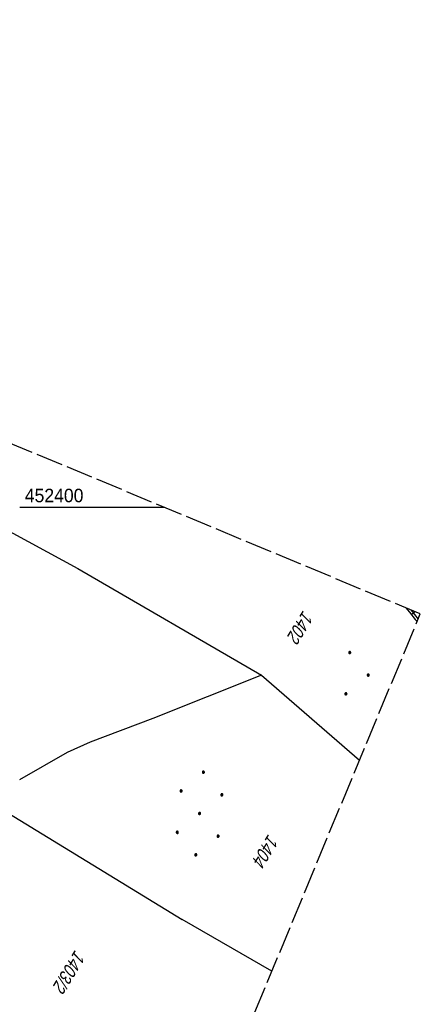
# Model space of a CAD drawing. Extents: x 508338 to 508887, y 451697 to 452490.
# Tile 37 of 37: x 508813 to 508887, y 452308 to 452490. Entities that reach past the tile are written whole.
import ezdxf

# ---------------------------------------------------------------- set-up
doc = ezdxf.new("R2010")
doc.units = 0
doc.header["$LTSCALE"] = 10
doc.header["$MEASUREMENT"] = 0
doc.linetypes.add('LT00', pattern=[0])
doc.linetypes.add('LT14', pattern=[0.6, 0.5, -0.1])
doc.layers.add('-BLATT_120-RAND', color=7, linetype='LT14', plot=False)
for name, color, linetype in [('DFK_FLUR_NR', 250, 'LT00'), ('DFK_KATASTER', 250, 'LT00'), ('DFK_NUTZUNG', 250, 'LT00'), ('V119_BOESCH', 250, 'LT00'), ('V119_BOSCHUNG', 250, 'LT00'), ('V120_BOESCH', 250, 'LT00'), ('V120_BOSCHUNG', 250, 'LT00'), ('V120_RASTER', 250, 'LT00')]:
    doc.layers.add(name, color=color, linetype=linetype)
doc.styles.get("Standard").update_dxf_attribs({"font": 'ARIAL.TTF'})

# ---------------------------------------------------------------- blocks, each defined once
blk = doc.blocks.new('Ackerland7')
at = {"layer": 'DFK_NUTZUNG', "color": 0, "linetype": 'ByBlock'}
for p, q in [((-4, 3.93), (-4, 3.67)), ((-3.95, 3.63), (-3.95, 3.97)), ((-3.9, 3.99), (-3.9, 3.61)), ((-3.85, 3.6), (-3.85, 4)), ((-3.8, 3.99), (-3.8, 3.61)), ((-3.75, 3.63), (-3.75, 3.97)), ((-3.7, 3.93), (-3.7, 3.67)), ((-3.65, 3.8), (-3.65, 3.8)), ((3.7, 3.93), (3.7, 3.67)), ((3.75, 3.63), (3.75, 3.97)), ((3.8, 3.99), (3.8, 3.61)), ((3.85, 3.6), (3.85, 4)), ((3.9, 3.99), (3.9, 3.61)), ((3.95, 3.63), (3.95, 3.97)), ((4, 3.93), (4, 3.67)), ((4.05, 3.8), (4.05, 3.8)), ((-7.85, 0.13), (-7.85, -0.13)), ((-7.8, -0.17), (-7.8, 0.17)), ((-7.75, 0.19), (-7.75, -0.19)), ((-7.7, -0.2), (-7.7, 0.2)), ((-7.65, 0.19), (-7.65, -0.19)), ((-7.6, -0.17), (-7.6, 0.17)), ((-7.55, 0.13), (-7.55, -0.13)), ((-7.5, 0), (-7.5, 0)), ((-0.15, 0.13), (-0.15, -0.13)), ((-0.1, -0.17), (-0.1, 0.17)), ((-0.05, 0.19), (-0.05, -0.19)), ((0, -0.2), (0, 0.2)), ((0.05, 0.19), (0.05, -0.19)), ((0.1, -0.17), (0.1, 0.17)), ((0.15, 0.13), (0.15, -0.13)), ((0.2, 0), (0.2, 0)), ((7.55, 0.13), (7.55, -0.13)), ((7.6, -0.17), (7.6, 0.17)), ((7.65, 0.19), (7.65, -0.19)), ((7.7, -0.2), (7.7, 0.2)), ((7.75, 0.19), (7.75, -0.19)), ((7.8, -0.17), (7.8, 0.17)), ((7.85, 0.13), (7.85, -0.13)), ((7.9, 0), (7.9, 0)), ((-3.95, -3.97), (-3.95, -3.63)), ((-3.9, -3.61), (-3.9, -3.99)), ((-3.85, -4), (-3.85, -3.6)), ((-3.8, -3.61), (-3.8, -3.99)), ((-3.75, -3.97), (-3.75, -3.63)), ((3.75, -3.97), (3.75, -3.63)), ((3.8, -3.61), (3.8, -3.99)), ((3.85, -4), (3.85, -3.6)), ((3.9, -3.61), (3.9, -3.99)), ((3.95, -3.97), (3.95, -3.63)), ((-4, -3.67), (-4, -3.93)), ((-3.7, -3.67), (-3.7, -3.93)), ((-3.65, -3.8), (-3.65, -3.8)), ((3.7, -3.67), (3.7, -3.93)), ((4, -3.67), (4, -3.93)), ((4.05, -3.8), (4.05, -3.8))]:
    blk.add_line(p, q, dxfattribs=at)
for points in [[(-3.65, 3.8), (-3.67, 3.89), (-3.73, 3.96), (-3.81, 3.99), (-3.89, 3.99), (-3.97, 3.96), (-4.03, 3.89), (-4.05, 3.8), (-4.03, 3.71), (-3.97, 3.64), (-3.89, 3.6), (-3.81, 3.6), (-3.73, 3.64), (-3.67, 3.71), (-3.65, 3.8)], [(4.05, 3.8), (4.03, 3.89), (3.97, 3.96), (3.89, 3.99), (3.81, 3.99), (3.73, 3.96), (3.67, 3.89), (3.65, 3.8), (3.67, 3.71), (3.73, 3.64), (3.81, 3.61), (3.89, 3.61), (3.97, 3.64), (4.03, 3.71), (4.05, 3.8)], [(-7.5, 0), (-7.52, 0.09), (-7.58, 0.16), (-7.66, 0.19), (-7.74, 0.19), (-7.82, 0.16), (-7.88, 0.09), (-7.9, 0)], [(0.2, 0), (0.18, 0.09), (0.12, 0.16), (0.04, 0.19), (-0.04, 0.19), (-0.12, 0.16), (-0.18, 0.09), (-0.2, 0)], [(-0.2, 0), (-0.18, -0.09), (-0.12, -0.16), (-0.04, -0.19), (0.04, -0.19), (0.12, -0.16), (0.18, -0.09), (0.2, 0)], [(7.9, 0), (7.88, 0.09), (7.82, 0.16), (7.74, 0.19), (7.66, 0.19), (7.58, 0.16), (7.52, 0.09), (7.5, 0)], [(7.5, 0), (7.52, -0.09), (7.58, -0.16), (7.66, -0.19), (7.74, -0.19), (7.82, -0.16), (7.88, -0.09), (7.9, 0)], [(-7.9, 0), (-7.88, -0.09), (-7.82, -0.16), (-7.74, -0.19), (-7.66, -0.19), (-7.58, -0.16), (-7.52, -0.09), (-7.5, 0)], [(-3.65, -3.8), (-3.67, -3.71), (-3.73, -3.64), (-3.81, -3.61), (-3.89, -3.61), (-3.97, -3.64), (-4.03, -3.71), (-4.05, -3.8), (-4.03, -3.89), (-3.97, -3.96), (-3.89, -3.99), (-3.81, -3.99), (-3.73, -3.96), (-3.67, -3.89), (-3.65, -3.8)], [(4.05, -3.8), (4.03, -3.71), (3.97, -3.64), (3.89, -3.61), (3.81, -3.61), (3.73, -3.64), (3.67, -3.71), (3.65, -3.8), (3.67, -3.89), (3.73, -3.96), (3.81, -3.99), (3.89, -3.99), (3.97, -3.96), (4.03, -3.89), (4.05, -3.8)]]:
    blk.add_lwpolyline(points, dxfattribs=at)
blk = doc.blocks.new('Ackerland3')
at = {"layer": 'DFK_NUTZUNG', "color": 0, "linetype": 'ByBlock'}
for p, q in [((-0.15, 2.66), (-0.15, 2.4)), ((-0.1, 2.36), (-0.1, 2.7)), ((-0.05, 2.72), (-0.05, 2.34)), ((0, 2.33), (0, 2.73)), ((0.05, 2.72), (0.05, 2.34)), ((0.1, 2.36), (0.1, 2.7)), ((0.15, 2.66), (0.15, 2.4)), ((0.2, 2.53), (0.2, 2.53)), ((-4, -1.14), (-4, -1.4)), ((-3.95, -1.44), (-3.95, -1.1)), ((-3.9, -1.07), (-3.9, -1.46)), ((-3.85, -1.46), (-3.85, -1.07)), ((-3.8, -1.07), (-3.8, -1.46)), ((-3.75, -1.44), (-3.75, -1.1)), ((-3.7, -1.14), (-3.7, -1.4)), ((-3.65, -1.27), (-3.65, -1.26)), ((3.7, -1.14), (3.7, -1.4)), ((3.75, -1.44), (3.75, -1.1)), ((3.8, -1.07), (3.8, -1.46)), ((3.85, -1.46), (3.85, -1.07)), ((3.9, -1.07), (3.9, -1.46)), ((3.95, -1.44), (3.95, -1.1)), ((4, -1.14), (4, -1.4)), ((4.05, -1.27), (4.05, -1.26))]:
    blk.add_line(p, q, dxfattribs=at)
for points in [[(0.2, 2.53), (0.18, 2.62), (0.12, 2.69), (0.04, 2.73), (-0.04, 2.73), (-0.12, 2.69), (-0.18, 2.62), (-0.2, 2.53), (-0.18, 2.45), (-0.12, 2.38), (-0.04, 2.34), (0.04, 2.34), (0.12, 2.38), (0.18, 2.45), (0.2, 2.53)], [(-3.65, -1.27), (-3.67, -1.18), (-3.73, -1.11), (-3.81, -1.07), (-3.89, -1.07), (-3.97, -1.11), (-4.03, -1.18), (-4.05, -1.27)], [(-4.05, -1.27), (-4.03, -1.35), (-3.97, -1.42), (-3.89, -1.46), (-3.81, -1.46), (-3.73, -1.42), (-3.67, -1.35), (-3.65, -1.27)], [(4.05, -1.27), (4.03, -1.18), (3.97, -1.11), (3.89, -1.07), (3.81, -1.07), (3.73, -1.11), (3.67, -1.18), (3.65, -1.27)], [(3.65, -1.27), (3.67, -1.35), (3.73, -1.42), (3.81, -1.46), (3.89, -1.46), (3.97, -1.42), (4.03, -1.35), (4.05, -1.27)]]:
    blk.add_lwpolyline(points, dxfattribs=at)

msp = doc.modelspace()

# ---------------------------------------------------------------- linework, layer by layer
at = {"layer": '-BLATT_120-RAND'}
msp.add_lwpolyline([(508622.09, 452490.47), (508338.04, 451807.15), (508603.06, 451696.99), (508887.1, 452380.3), (508622.09, 452490.47)], dxfattribs=at)
at = {"layer": 'DFK_KATASTER'}
for p, q in [((508796.85, 452403.23), (508823.52, 452388.69)), ((508823.52, 452388.69), (508857.62, 452368.91)), ((508885.34, 452381.04), (508886.7, 452379.34)), ((508885.34, 452381.04), (508886.7, 452379.34)), ((508857.62, 452368.91), (508837.46, 452360.9)), ((508857.62, 452368.91), (508875.81, 452353.15)), ((508837.46, 452360.9), (508825.82, 452356.54)), ((508825.82, 452356.54), (508821.57, 452354.58)), ((508821.57, 452354.58), (508812.71, 452349.56)), ((508803.29, 452347.83), (508842.88, 452323.62)), ((508803.29, 452347.83), (508842.88, 452323.62)), ((508859.57, 452314.08), (508842.88, 452323.62))]:
    msp.add_line(p, q, dxfattribs=at)
at = {"layer": 'V119_BOESCH'}
msp.add_lwpolyline([(508884.44, 452381.41), (508885.09, 452380.62), (508886.17, 452379.28), (508886.51, 452378.87)], dxfattribs=at)
at = {"layer": 'V119_BOSCHUNG'}
msp.add_line((508885.43, 452380.2), (508886.08, 452380.73), dxfattribs=at)
at = {"layer": 'V120_BOESCH'}
msp.add_lwpolyline([(508884.44, 452381.41), (508885.09, 452380.62), (508886.17, 452379.28), (508886.51, 452378.87)], dxfattribs=at)
at = {"layer": 'V120_BOSCHUNG'}
msp.add_line((508885.43, 452380.2), (508886.08, 452380.73), dxfattribs=at)
at = {"layer": 'V120_RASTER'}
msp.add_line((508839.72, 452400), (508812.8, 452400), dxfattribs=at)

# ---------------------------------------------------------------- block references
at = {"layer": 'DFK_NUTZUNG'}
for name, p, rotation in [('Ackerland3', (508874.91, 452369.18), 264.7376999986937), ('Ackerland7', (508846.14, 452343.28), 264.7376999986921)]:
    msp.add_blockref(name, p, dxfattribs=dict(at, rotation=rotation))

# ---------------------------------------------------------------- texts
at = {"layer": 'DFK_FLUR_NR', "oblique": 13.754, "width": 0.75}
for s, p in [('1402', (508865.37, 452381.07)), ('1404', (508858.91, 452339.58)), ('1403/2', (508823.06, 452318.12))]:
    msp.add_text(s, height=2.5, rotation=238.2858, dxfattribs=at).set_placement(p)
at = {"layer": 'V120_RASTER', "width": 0.934}
msp.add_text(' 452400', height=2.5, rotation=0.0003, dxfattribs=at).set_placement((508812.8, 452401))

doc.saveas('drawing.dxf')
